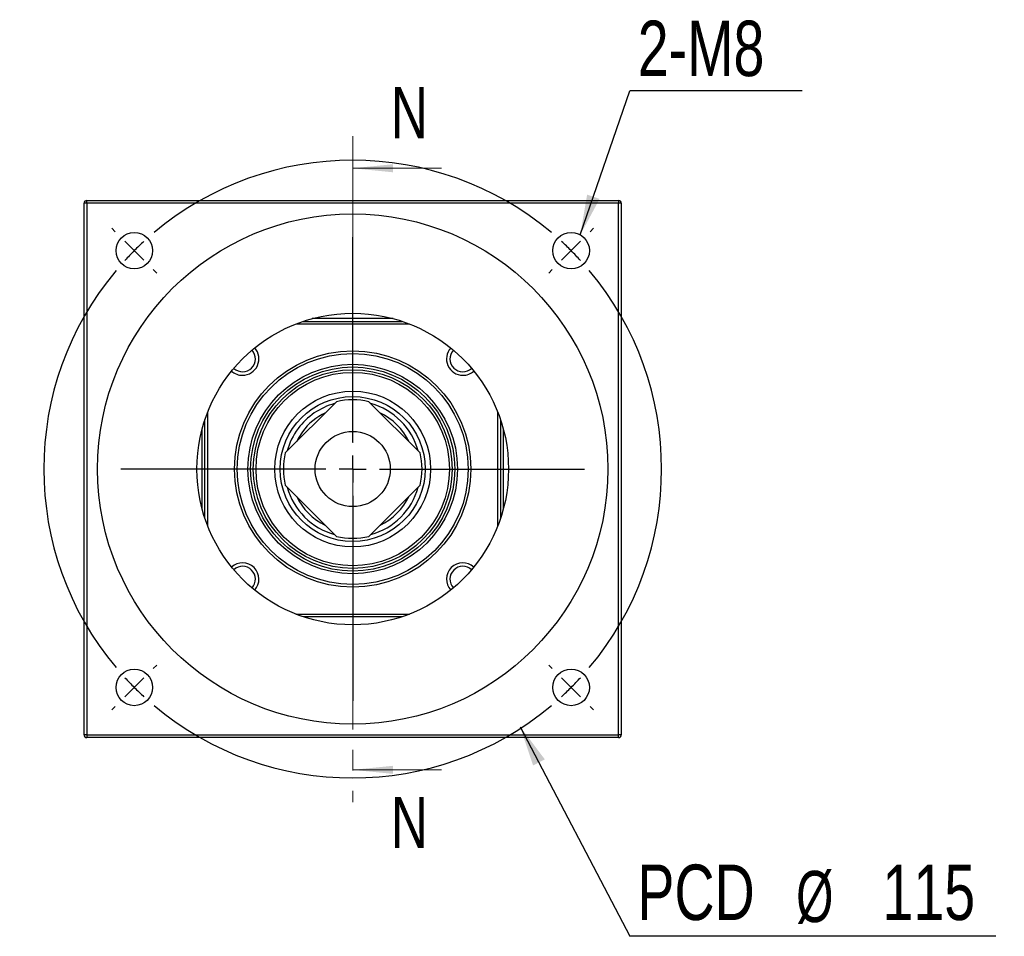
# Model space of a CAD drawing. Header units: millimetres. Extents: x 50 to 278, y 27 to 200.
# Tile 1 of 6: x 53 to 114, y 35 to 92. Entities that reach past the tile are written whole.
import ezdxf

# ---------------------------------------------------------------- set-up
doc = ezdxf.new("R2010")
doc.units = ezdxf.units.MM
doc.linetypes.add('CENTER', pattern=[10.16, 6.35, -1.27, 1.27, -1.27])
doc.layers.add('FORMAT', color=7, linetype='Continuous')
doc.styles.add('SLDTEXTSTYLE0', font='TXT', dxfattribs={"width": 0.75})
doc.styles.add('SLDTEXTSTYLE3', font='TXT', dxfattribs={"width": 0.7})
doc.dimstyles.new('SLDDIMSTYLE1', dxfattribs={"dimtxt": 0.18, "dimasz": 2.5, "dimexe": 0, "dimexo": 0.0625, "dimgap": 0, "dimtad": 0, "dimtih": 1, "dimtoh": 1, "dimdec": 0, "dimrnd": 1e-09, "dimzin": 0, "dimdsep": 46, "dimtxsty": 'Standard', "dimsah": 1, "dimcen": 0.09, "dimadec": 0, "dimazin": 0, "dimtfac": 2.5, "dimtdec": 0, "dimtofl": 0, "dimtmove": 0, "dimatfit": 3, "dimfxl": 0, "dimfrac": 2, "dimtolj": 1, "dimtzin": 0, "dimarcsym": 0})

# ---------------------------------------------------------------- blocks, each defined once
blk = doc.blocks.new('SW_NOTE_0')
at = {"layer": 'FORMAT', "color": 0}
blk.add_line((10.694, 0), (0, 0), dxfattribs=at)
at = {"layer": 'FORMAT', "color": 0, "insert": (0.49, 4.345), "char_height": 3.4396, "attachment_point": 1, "style": 'SLDTEXTSTYLE0'}
blk.add_mtext('2-M8', dxfattribs=at)
blk = doc.blocks.new('SW_NOTE_1')
at = {"layer": 'FORMAT', "color": 0}
blk.add_line((22.701, 0), (0, 0), dxfattribs=at)
at = {"layer": 'FORMAT', "color": 0, "attachment_point": 1}
for s, insert, char_height, style in [('PCD', (0.466, 4.451), 3.4396, 'SLDTEXTSTYLE0'), ('115', (15.671, 4.451), 3.4396, 'SLDTEXTSTYLE0'), ('%%c', (10.32, 4.058), 3.175, 'SLDTEXTSTYLE3')]:
    blk.add_mtext(s, dxfattribs=dict(at, insert=insert, char_height=char_height, style=style))
blk = doc.blocks.new('SW_CENTERMARKSYMBOL_0')
at = {"layer": 'FORMAT', "color": 0}
for p, q in [((-28.284, 1.179), (-28.496, 1.391)), ((1.179, 1.179), (1.391, 1.391)), ((-13.553, -11.886), (-13.553, 0.833)), ((-27.106, 0), (-27.695, 0.589)), ((0, 0), (-0.589, -0.589)), ((0, 0), (0.589, 0.589)), ((-27.106, 0), (-26.517, -0.589)), ((-25.927, -1.179), (-25.715, -1.391)), ((-1.179, -1.179), (-1.391, -1.391)), ((-13.553, -13.553), (-13.553, -12.72)), ((-15.22, -13.553), (-27.939, -13.553)), ((-13.553, -13.553), (-14.386, -13.553)), ((-13.553, -13.553), (-13.553, -14.386)), ((-13.553, -13.553), (-12.72, -13.553)), ((-11.886, -13.553), (0.833, -13.553)), ((-13.553, -15.22), (-13.553, -27.939)), ((-25.927, -25.927), (-25.715, -25.715)), ((-1.179, -25.927), (-1.391, -25.715)), ((-27.106, -27.106), (-26.517, -26.517)), ((0, -27.106), (-0.589, -26.517)), ((-27.106, -27.106), (-27.695, -27.695)), ((0, -27.106), (0.589, -27.695)), ((-28.284, -28.284), (-28.496, -28.496)), ((1.179, -28.284), (1.391, -28.496))]:
    blk.add_line(p, q, dxfattribs=at)
for start, end in [(49.98224, 130.01776), (132.50888, 135), (45, 47.49112), (42.50888, 45), (135, 137.49112), (139.98224, 220.01776), (319.98224, 40.01776), (222.50888, 225), (315, 317.49112), (225, 227.49112), (312.50888, 315), (229.98224, 310.01776)]:
    blk.add_arc((-13.553, -13.553), 19.167, start, end, dxfattribs=at)

msp = doc.modelspace()

# ---------------------------------------------------------------- linework, layer by layer
at = {"color": 7, "linetype": 'CENTER', "lineweight": 18}
msp.add_line((73.9294, 85.0539), (73.9294, 43.7205), dxfattribs=at)
at = {"color": 7, "linetype": 'Continuous', "lineweight": 18}
for p, q in [((79.4294, 83.0539), (73.9294, 83.0539)), ((79.4294, 45.7205), (73.9294, 45.7205))]:
    msp.add_line(p, q, dxfattribs=at)
at = {"color": 7, "linetype": 'Continuous', "lineweight": 25}
for p, q in [((57.4294, 80.8872), (57.2628, 80.8872)), ((57.2628, 47.8872), (57.2628, 80.8872)), ((57.4294, 80.8872), (57.4294, 81.0539)), ((57.4294, 81.0539), (90.4294, 81.0539)), ((90.4294, 80.8872), (57.4294, 80.8872)), ((57.4294, 80.8872), (57.4294, 47.8872)), ((90.4294, 81.0539), (90.4294, 80.8872)), ((90.5961, 80.8872), (90.4294, 80.8872)), ((90.4294, 47.8872), (90.4294, 80.8872)), ((90.5961, 80.8872), (90.5961, 47.8872)), ((77.4571, 73.3872), (70.4018, 73.3872)), ((70.8608, 73.5539), (76.9981, 73.5539)), ((76.446, 73.7205), (71.4128, 73.7205)), ((72.925, 68.5683), (69.7483, 65.3916)), ((78.1105, 65.3916), (74.9338, 68.5683)), ((64.9294, 67.9149), (64.9294, 60.8595)), ((82.9294, 60.8595), (82.9294, 67.9149)), ((64.7628, 61.3185), (64.7628, 67.4558)), ((83.0961, 67.4558), (83.0961, 61.3185)), ((64.5961, 61.8706), (64.5961, 66.9038)), ((83.2628, 66.9038), (83.2628, 61.8706)), ((69.7483, 63.3828), (72.925, 60.2061)), ((74.9338, 60.2061), (78.1105, 63.3828)), ((70.4018, 55.3872), (77.4571, 55.3872)), ((76.9981, 55.2205), (70.8608, 55.2205)), ((57.4294, 47.8872), (57.2628, 47.8872)), ((57.4294, 47.8872), (57.4294, 47.7205)), ((57.4294, 47.8872), (90.4294, 47.8872)), ((90.4294, 47.7205), (57.4294, 47.7205)), ((90.4294, 47.7205), (90.4294, 47.8872)), ((90.5961, 47.8872), (90.4294, 47.8872))]:
    msp.add_line(p, q, dxfattribs=at)
at = {"color": 7, "linetype": 'Continuous', "lineweight": 25, "flags": 128}
msp.add_lwpolyline([(70.8106, 66.7009), (70.5787, 66.3501), (70.4324, 66.0756)], dxfattribs=at)
at = {"color": 7, "linetype": 'Continuous', "lineweight": 25}
for centre, radius in [((73.9294, 64.3872), 15.8333), ((60.3765, 77.9401), 1.1333), ((87.4823, 77.9401), 1.1333), ((73.9294, 64.3872), 9.6667), ((73.9294, 64.3872), 7.3333), ((73.9294, 64.3872), 7.1667), ((73.9294, 64.3872), 6.5), ((73.9294, 64.3872), 6.3333), ((73.9294, 64.3872), 6.1667), ((73.9294, 64.3872), 6), ((73.9294, 64.3872), 4.8333), ((73.9294, 64.3872), 4.5), ((73.9294, 64.3872), 2.3333), ((60.3765, 50.8343), 1.1333), ((87.4823, 50.8343), 1.1333)]:
    msp.add_circle(centre, radius, dxfattribs=at)
for centre, radius, start, end in [((57.4294, 80.8872), 0.1667, 90, 180), ((90.4294, 80.8872), 0.1667, 0, 90), ((67.0941, 71.2226), 0.8, 227.371537, 42.628463), ((67.0941, 71.2226), 1.0167, 270, 41.985642), ((80.7648, 71.2226), 1.0167, 138.014358, 270), ((80.7648, 71.2226), 0.8, 137.371537, 312.628463), ((67.0941, 71.2226), 1.0167, 228.014358, 270), ((80.7648, 71.2226), 1.0167, 270, 311.985642), ((73.9294, 64.3872), 4.2167, 105.409071, 143.429882), ((73.9294, 64.3872), 4.3, 76.491867, 103.508133), ((73.9294, 64.3872), 4.2167, 15.409071, 74.590929), ((73.9294, 64.3872), 3.8833, 115.771835, 143.429882), ((73.9294, 64.3872), 3.8833, 25.771835, 64.228165), ((73.9294, 64.3872), 4.2167, 143.429882, 164.590929), ((73.9294, 64.3872), 4.3, 166.491867, 193.508133), ((73.9294, 64.3872), 4.3, 346.491867, 13.508133), ((73.9294, 64.3872), 4.2167, 195.409071, 254.590929), ((73.9294, 64.3872), 4.2167, 285.409071, 344.590929), ((73.9294, 64.3872), 3.8833, 205.771835, 244.228165), ((73.9294, 64.3872), 3.8833, 295.771835, 334.228165), ((73.9294, 64.3872), 4.3, 256.491867, 283.508133), ((67.0941, 57.5518), 1.0167, 318.014358, 131.985642), ((67.0941, 57.5518), 0.8, 317.371537, 132.628463), ((80.7648, 57.5518), 1.0167, 48.014358, 221.985642), ((80.7648, 57.5518), 0.8, 47.371537, 222.628463), ((57.4294, 47.8872), 0.1667, 180, 270), ((90.4294, 47.8872), 0.1667, 270, 0)]:
    msp.add_arc(centre, radius, start, end, dxfattribs=at)
at = {"color": 7, "linetype": 'Continuous', "lineweight": 18}
for points in [[(73.9294, 83.0539), (76.4294, 82.8039), (76.4294, 83.3039)], [(73.9294, 45.7205), (76.4294, 45.4705), (76.4294, 45.9705)]]:
    msp.add_solid(points, dxfattribs=at)

# ---------------------------------------------------------------- block references
at = {"layer": 'FORMAT', "color": 7}
for name, p in [('SW_NOTE_0', (91.124, 87.8691)), ('SW_CENTERMARKSYMBOL_0', (87.4823, 77.9401)), ('SW_NOTE_1', (91.124, 35.388))]:
    msp.add_blockref(name, p, dxfattribs=at)

# ---------------------------------------------------------------- texts
at = {"color": 7, "linetype": 'Continuous', "char_height": 3.175, "attachment_point": 1, "style": 'SLDTEXTSTYLE0'}
for insert in [(76.2986, 88.0939), (76.2986, 44.0422)]:
    msp.add_mtext('N', dxfattribs=dict(at, insert=insert))

# ---------------------------------------------------------------- leaders
at = {"layer": 'FORMAT', "color": 7}
for points in [[(88.0495, 78.9213), (91.124, 87.8691)], [(84.3266, 48.396), (91.124, 35.388)]]:
    msp.add_leader(points, dimstyle='SLDDIMSTYLE1', dxfattribs=at)

doc.saveas('drawing.dxf')
